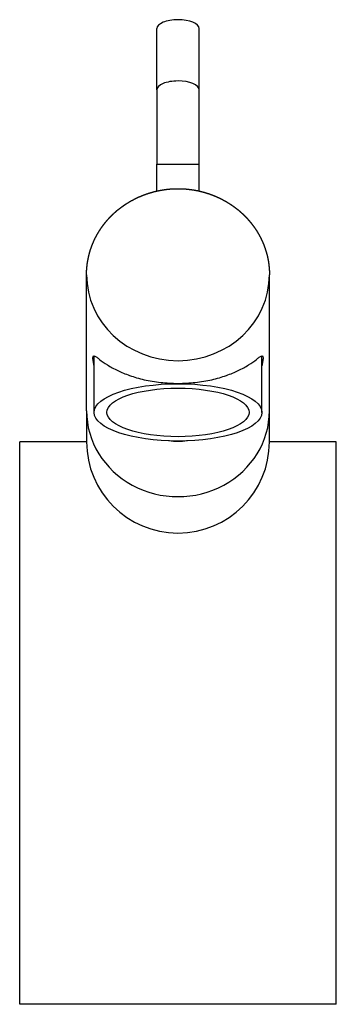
# Model space of a CAD drawing. Header units: millimetres. Extents: x -0.022 to 0.022, y 0 to 0.14.
import ezdxf

# ---------------------------------------------------------------- set-up
doc = ezdxf.new("R2010")
doc.units = ezdxf.units.MM
doc.layers.add('BLOCKS', color=3, linetype='Continuous')

msp = doc.modelspace()

# ---------------------------------------------------------------- linework, layer by layer
at = {"layer": 'BLOCKS'}
for p, q in [((-0.003, 0.13002), (-0.003, 0.13873)), ((0.003, 0.13002), (0.003, 0.13873)), ((-0.003, 0.13002), (-0.003, 0.11946)), ((0.003, 0.11946), (0.003, 0.13002)), ((-0.003, 0.11946), (0, 0.11946)), ((-0.003, 0.11564), (-0.003, 0.11946)), ((0, 0.11946), (0.003, 0.11946)), ((0.003, 0.11564), (0.003, 0.11946)), ((-0.013, 0.0844), (-0.013, 0.10373)), ((0.013, 0.0844), (0.013, 0.10373)), ((-0.01191, 0.08416), (-0.01191, 0.09221)), ((0.01192, 0.08416), (0.01192, 0.09221)), ((-0.013, 0.0844), (-0.013, 0.08)), ((0.013, 0.08), (0.013, 0.0844)), ((-0.013, 0.08), (-0.0225, 0.08)), ((-0.0225, 0), (-0.0225, 0.08)), ((0.0225, 0.08), (0.013, 0.08)), ((0.0225, 0), (0.0225, 0.08)), ((0.0225, 0), (-0.0225, 0))]:
    msp.add_line(p, q, dxfattribs=at)
msp.add_arc((0, 0.08), 0.013, 180, 0, dxfattribs=at)
for centre, major_axis, ratio, start_param, end_param in [((0, 0.13873), (0.003, 0), 0.422618, 1.570796, 3.141593), ((0, 0.13873), (0.003, 0), 0.422618, 0, 1.570796), ((0, 0.13002), (0.003, 0), 0.422618, 1.570796, 3.141593), ((0, 0.13002), (0.003, 0), 0.422618, 0, 1.570796), ((0, 0.10373), (0.013, 0), 0.939693, 3.141593, 6.283185), ((0, 0.0844), (-0.013, 0), 0.939693, 0, 3.141593)]:
    msp.add_ellipse(centre, major_axis=major_axis, ratio=ratio, start_param=start_param, end_param=end_param, dxfattribs=at)
for major_axis in [(-0.01192, 0), (-0.0101, 0)]:
    msp.add_ellipse((0, 0.08416), major_axis=major_axis, ratio=0.34202, dxfattribs=at)
for points, degree, knots in [([(-0.013, 0.10373), (-0.013, 0.10396), (-0.01299, 0.10418), (-0.01298, 0.10441), (-0.01296, 0.10464), (-0.01294, 0.10487), (-0.01292, 0.1051), (-0.01289, 0.10533), (-0.01285, 0.10556), (-0.01281, 0.10578), (-0.01277, 0.10601), (-0.01272, 0.10624), (-0.01267, 0.10646), (-0.01261, 0.10668), (-0.01255, 0.10691), (-0.01249, 0.10713), (-0.01242, 0.10735), (-0.01234, 0.10757), (-0.01226, 0.10779), (-0.01218, 0.108), (-0.01209, 0.10822), (-0.012, 0.10843), (-0.01191, 0.10864), (-0.01181, 0.10885), (-0.0117, 0.10906), (-0.01159, 0.10927), (-0.01148, 0.10947), (-0.01136, 0.10967), (-0.01124, 0.10987), (-0.01112, 0.11007), (-0.01099, 0.11026), (-0.01086, 0.11046), (-0.01072, 0.11065), (-0.01058, 0.11084), (-0.01044, 0.11102), (-0.01029, 0.11121), (-0.01014, 0.11139), (-0.00999, 0.11157), (-0.00983, 0.11174), (-0.00967, 0.11191), (-0.0095, 0.11208), (-0.00933, 0.11225), (-0.00916, 0.11241), (-0.00899, 0.11258), (-0.00881, 0.11273), (-0.00863, 0.11289), (-0.00844, 0.11304), (-0.00825, 0.11319), (-0.00806, 0.11333), (-0.00787, 0.11347), (-0.00768, 0.11361), (-0.00748, 0.11374), (-0.00728, 0.11387), (-0.00707, 0.114), (-0.00686, 0.11413), (-0.00666, 0.11425), (-0.00644, 0.11436), (-0.00623, 0.11447), (-0.00601, 0.11458), (-0.0058, 0.11469), (-0.00558, 0.11479), (-0.00535, 0.11488), (-0.00513, 0.11498), (-0.0049, 0.11507), (-0.00468, 0.11515), (-0.00445, 0.11523), (-0.00422, 0.11531), (-0.00398, 0.11538), (-0.00375, 0.11545), (-0.00352, 0.11552), (-0.00328, 0.11558), (-0.00304, 0.11563), (-0.0028, 0.11568), (-0.00256, 0.11573), (-0.00232, 0.11577), (-0.00208, 0.11581), (-0.00184, 0.11585), (-0.0016, 0.11588), (-0.00135, 0.1159), (-0.00111, 0.11593), (-0.00086, 0.11594), (-0.00062, 0.11596), (-0.00037, 0.11597), (-0.00013, 0.11597), (0.00012, 0.11597), (0.00036, 0.11597), (0.00061, 0.11596), (0.00085, 0.11594), (0.0011, 0.11593), (0.00134, 0.11591), (0.00158, 0.11588), (0.00183, 0.11585), (0.00207, 0.11582), (0.00231, 0.11578), (0.00255, 0.11573), (0.00279, 0.11569), (0.00303, 0.11563), (0.00327, 0.11558), (0.0035, 0.11552), (0.00374, 0.11545), (0.00397, 0.11538), (0.00421, 0.11531), (0.00444, 0.11524), (0.00467, 0.11515), (0.0049, 0.11507), (0.00512, 0.11498), (0.00535, 0.11489), (0.00557, 0.11479), (0.00579, 0.11469), (0.00601, 0.11459), (0.00622, 0.11448), (0.00644, 0.11436), (0.00665, 0.11425), (0.00686, 0.11413), (0.00707, 0.114), (0.00727, 0.11388), (0.00747, 0.11375), (0.00767, 0.11361), (0.00787, 0.11347), (0.00806, 0.11333), (0.00825, 0.11319), (0.00844, 0.11304), (0.00863, 0.11289), (0.00881, 0.11273), (0.00899, 0.11257), (0.00916, 0.11241), (0.00933, 0.11225), (0.0095, 0.11208), (0.00967, 0.11191), (0.00983, 0.11174), (0.00999, 0.11156), (0.01015, 0.11138), (0.0103, 0.1112), (0.01044, 0.11102), (0.01059, 0.11083), (0.01073, 0.11064), (0.01087, 0.11045), (0.011, 0.11026), (0.01113, 0.11006), (0.01125, 0.10986), (0.01137, 0.10966), (0.01149, 0.10946), (0.0116, 0.10925), (0.01171, 0.10905), (0.01181, 0.10884), (0.01191, 0.10863), (0.01201, 0.10842), (0.0121, 0.1082), (0.01219, 0.10799), (0.01227, 0.10777), (0.01235, 0.10755), (0.01242, 0.10733), (0.01249, 0.10711), (0.01256, 0.10689), (0.01262, 0.10667), (0.01268, 0.10644), (0.01273, 0.10622), (0.01277, 0.106), (0.01282, 0.10577), (0.01286, 0.10555), (0.01289, 0.10532), (0.01292, 0.10509), (0.01294, 0.10487), (0.01296, 0.10464), (0.01298, 0.10441), (0.01299, 0.10418), (0.013, 0.10395), (0.013, 0.10373)], 1, [3.141593, 3.141593, 3.160323, 3.179053, 3.197782, 3.216512, 3.235242, 3.253972, 3.272702, 3.291432, 3.310162, 3.328892, 3.347622, 3.366352, 3.385082, 3.403812, 3.422542, 3.441272, 3.460002, 3.478754, 3.497507, 3.51626, 3.535012, 3.553765, 3.572518, 3.59127, 3.610023, 3.628776, 3.647528, 3.666281, 3.685034, 3.703786, 3.722539, 3.741292, 3.760044, 3.778797, 3.797602, 3.816407, 3.835213, 3.854018, 3.872823, 3.891628, 3.910433, 3.929239, 3.948044, 3.966849, 3.985654, 4.004459, 4.023265, 4.04207, 4.060875, 4.07968, 4.098486, 4.117344, 4.136202, 4.15506, 4.173918, 4.192776, 4.211634, 4.230492, 4.24935, 4.268208, 4.287066, 4.305924, 4.324782, 4.343641, 4.362499, 4.381357, 4.400215, 4.419073, 4.437965, 4.456857, 4.475749, 4.494642, 4.513534, 4.532426, 4.551318, 4.57021, 4.589103, 4.607995, 4.626887, 4.645779, 4.664671, 4.683563, 4.702456, 4.721348, 4.74024, 4.759142, 4.778044, 4.796947, 4.815849, 4.834751, 4.853654, 4.872556, 4.891458, 4.91036, 4.929263, 4.948165, 4.967067, 4.985969, 5.004872, 5.023774, 5.042676, 5.061578, 5.080466, 5.099354, 5.118242, 5.13713, 5.156018, 5.174906, 5.193794, 5.212682, 5.23157, 5.250458, 5.269346, 5.288234, 5.307121, 5.326009, 5.344897, 5.363785, 5.382673, 5.401523, 5.420373, 5.439223, 5.458072, 5.476922, 5.495772, 5.514622, 5.533472, 5.552321, 5.571171, 5.590021, 5.608871, 5.627721, 5.64657, 5.66542, 5.68427, 5.70312, 5.721915, 5.74071, 5.759505, 5.7783, 5.797095, 5.81589, 5.834685, 5.85348, 5.872275, 5.89107, 5.909865, 5.92866, 5.947455, 5.96625, 5.985045, 6.003839, 6.022634, 6.041245, 6.059856, 6.078467, 6.097078, 6.115688, 6.134299, 6.15291, 6.171521, 6.190131, 6.208742, 6.227353, 6.245964, 6.264575, 6.283185, 6.283185]), ([(-0.01191, 0.09077), (-0.01196, 0.09096), (-0.012, 0.09114), (-0.01207, 0.09154), (-0.0121, 0.09175), (-0.0121, 0.09191), (-0.0121, 0.09206), (-0.01207, 0.09215), (-0.01199, 0.09222), (-0.01192, 0.09222), (-0.01176, 0.09214), (-0.01166, 0.09208), (-0.01143, 0.09191), (-0.01129, 0.09181), (-0.01084, 0.09147), (-0.01047, 0.09119), (-0.0096, 0.09064), (-0.0091, 0.09036), (-0.00806, 0.08986), (-0.0075, 0.08963), (-0.00624, 0.08919), (-0.00554, 0.08898), (-0.00406, 0.08865), (-0.00327, 0.08852), (-0.00165, 0.08834), (-0.00082, 0.08829), (0, 0.08829)], 3, [80.778176, 80.778176, 80.778176, 80.778176, 81.692521, 81.692521, 83.056417, 83.056417, 83.056417, 84.420314, 84.420314, 85.78421, 85.78421, 87.148106, 87.148106, 88.512002, 88.512002, 91.239794, 91.239794, 93.967586, 93.967586, 96.43082, 96.43082, 98.894054, 98.894054, 101.357288, 101.357288, 103.820522, 103.820522, 103.820522, 103.820522]), ([(0, 0.08829), (0.00082, 0.08829), (0.00165, 0.08834), (0.00327, 0.08852), (0.00406, 0.08865), (0.00554, 0.08898), (0.00624, 0.08919), (0.0075, 0.08963), (0.00806, 0.08986), (0.0091, 0.09036), (0.0096, 0.09064), (0.01047, 0.09119), (0.01084, 0.09147), (0.01129, 0.09181), (0.01143, 0.09191), (0.01166, 0.09208), (0.01176, 0.09214), (0.01192, 0.09222), (0.01199, 0.09222), (0.01207, 0.09215), (0.0121, 0.09206), (0.0121, 0.09175), (0.01207, 0.09154), (0.012, 0.09114), (0.01196, 0.09096), (0.01192, 0.09077)], 3, [20.764104, 20.764104, 20.764104, 20.764104, 23.227338, 23.227338, 25.690572, 25.690572, 28.153806, 28.153806, 30.61704, 30.61704, 33.344832, 33.344832, 36.072624, 36.072624, 37.43652, 37.43652, 38.800416, 38.800416, 40.164313, 40.164313, 41.528209, 41.528209, 42.892105, 42.892105, 43.80645, 43.80645, 43.80645, 43.80645])]:
    msp.add_open_spline(points, degree=degree, knots=knots, dxfattribs=at)
for points in [[(0, 0.08002), (-0.00044, 0.08002), (-0.00088, 0.08005), (-0.00133, 0.08011)], [(0.00133, 0.08011), (0.00088, 0.08005), (0.00044, 0.08002), (0, 0.08002)]]:
    msp.add_open_spline(points, degree=3, dxfattribs=at)

doc.saveas('drawing.dxf')
